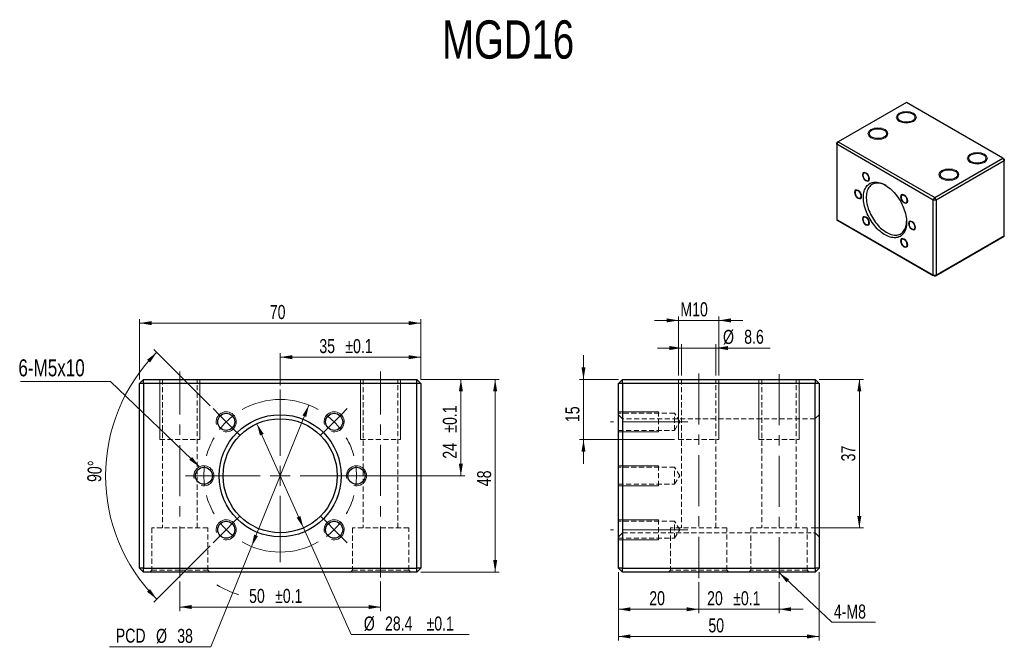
# Model space of a CAD drawing. Header units: millimetres. Extents: x 20 to 265, y 38 to 194.
import ezdxf

# ---------------------------------------------------------------- set-up
doc = ezdxf.new("R2010")
doc.units = ezdxf.units.MM
doc.linetypes.add('CENTERX2', pattern=[20.32, 12.7, -2.54, 2.54, -2.54])
doc.linetypes.add('HIDDEN', pattern=[1.905, 1.27, -0.635])
doc.styles.add('SLDTEXTSTYLE0', font='TXT', dxfattribs={"width": 0.75})
doc.dimstyles.new('SLDDIMSTYLE0', dxfattribs={"dimtxt": 3.5, "dimasz": 3, "dimexe": 0, "dimexo": 0.0625, "dimgap": 0.875, "dimtad": 0, "dimtih": 1, "dimtoh": 1, "dimdec": 1, "dimrnd": 1e-09, "dimzin": 12, "dimdsep": 46, "dimtxsty": 'SLDTEXTSTYLE0', "dimsah": 1, "dimcen": 0, "dimadec": 0, "dimazin": 3, "dimtfac": 1, "dimtdec": 1, "dimtmove": 0, "dimatfit": 3, "dimfxl": 0, "dimfrac": 2, "dimtolj": 1, "dimtzin": 12, "dimarcsym": 0})
doc.dimstyles.new('SLDDIMSTYLE1', dxfattribs={"dimtxt": 3.5, "dimasz": 3, "dimexe": 0, "dimexo": 0.0625, "dimgap": 0.875, "dimtad": 1, "dimdec": 1, "dimrnd": 1e-09, "dimzin": 12, "dimdsep": 46, "dimtxsty": 'SLDTEXTSTYLE0', "dimsah": 1, "dimcen": 0.09, "dimadec": 0, "dimazin": 3, "dimtol": 1, "dimtp": 0.1, "dimtm": 0.1, "dimtfac": 1, "dimtdec": 1, "dimtofl": 0, "dimtmove": 0, "dimatfit": 3, "dimfxl": 0, "dimfrac": 2, "dimtolj": 1, "dimarcsym": 0})
doc.dimstyles.new('SLDDIMSTYLE2', dxfattribs={"dimtxt": 3.5, "dimasz": 3, "dimexe": 0, "dimexo": 0.0625, "dimgap": 0.875, "dimtad": 0, "dimtih": 1, "dimtoh": 1, "dimdec": 1, "dimrnd": 1e-09, "dimzin": 12, "dimdsep": 46, "dimtxsty": 'SLDTEXTSTYLE0', "dimsah": 1, "dimcen": 0, "dimadec": 0, "dimazin": 3, "dimtol": 1, "dimtp": 0.1, "dimtm": 0.1, "dimtfac": 1, "dimtdec": 1, "dimtmove": 0, "dimatfit": 3, "dimfxl": 0, "dimfrac": 2, "dimtolj": 1, "dimarcsym": 0})
doc.dimstyles.new('SLDDIMSTYLE3', dxfattribs={"dimtxt": 3.5, "dimasz": 3, "dimexe": 0, "dimexo": 0.0625, "dimgap": 0.875, "dimtad": 1, "dimdec": 1, "dimrnd": 1e-09, "dimzin": 12, "dimdsep": 46, "dimtxsty": 'SLDTEXTSTYLE0', "dimsah": 1, "dimcen": 0.09, "dimadec": 0, "dimazin": 3, "dimtfac": 1, "dimtdec": 1, "dimtofl": 0, "dimtmove": 0, "dimatfit": 3, "dimfxl": 0, "dimfrac": 2, "dimtolj": 1, "dimtzin": 12, "dimarcsym": 0})
doc.dimstyles.new('SLDDIMSTYLE4', dxfattribs={"dimtxt": 3.5, "dimasz": 3, "dimexe": 0, "dimexo": 0.0625, "dimgap": 0.875, "dimtad": 1, "dimdec": 4, "dimzin": 12, "dimdsep": 46, "dimtxsty": 'SLDTEXTSTYLE0', "dimsah": 1, "dimcen": 0.09, "dimazin": 3, "dimtfac": 1, "dimtofl": 0, "dimtmove": 0, "dimatfit": 3, "dimfxl": 0, "dimfrac": 2, "dimtolj": 1, "dimtzin": 12, "dimarcsym": 0})
doc.dimstyles.new('SLDDIMSTYLE5', dxfattribs={"dimtxt": 3.5, "dimasz": 3, "dimexe": 0, "dimexo": 0.0625, "dimgap": 0.875, "dimtad": 1, "dimrnd": 1e-09, "dimzin": 12, "dimdsep": 46, "dimtxsty": 'SLDTEXTSTYLE0', "dimsah": 1, "dimcen": 0.09, "dimadec": 0, "dimazin": 3, "dimtfac": 1, "dimtofl": 0, "dimtmove": 0, "dimatfit": 3, "dimfxl": 0, "dimfrac": 2, "dimtolj": 1, "dimtzin": 12, "dimarcsym": 0})
doc.dimstyles.new('SLDDIMSTYLE6', dxfattribs={"dimtxt": 0.18, "dimasz": 3, "dimexe": 0, "dimexo": 0.0625, "dimgap": 0, "dimtad": 0, "dimtih": 1, "dimtoh": 1, "dimdec": 0, "dimrnd": 1e-09, "dimzin": 0, "dimdsep": 46, "dimtxsty": 'Standard', "dimsah": 1, "dimcen": 0.09, "dimadec": 0, "dimazin": 0, "dimtfac": 3, "dimtdec": 0, "dimtofl": 0, "dimtmove": 0, "dimatfit": 3, "dimfxl": 0, "dimfrac": 2, "dimtolj": 1, "dimtzin": 0, "dimarcsym": 0})
doc.dimstyles.new('SLDDIMSTYLE7', dxfattribs={"dimtxt": 3.5, "dimasz": 3, "dimexe": 0, "dimexo": 0.0625, "dimgap": 0.875, "dimtad": 1, "dimdec": 1, "dimrnd": 1e-09, "dimzin": 12, "dimdsep": 46, "dimtxsty": 'SLDTEXTSTYLE0', "dimsah": 1, "dimcen": 0.09, "dimadec": 0, "dimazin": 3, "dimtol": 1, "dimtp": 0.1, "dimtm": 0.1, "dimtfac": 1, "dimtdec": 1, "dimtmove": 0, "dimatfit": 0, "dimfxl": 0, "dimfrac": 2, "dimtolj": 1, "dimarcsym": 0})
doc.dimstyles.new('SLDDIMSTYLE8', dxfattribs={"dimtxt": 3.5, "dimasz": 3, "dimexe": 0, "dimexo": 0.0625, "dimgap": 0.875, "dimtad": 1, "dimdec": 1, "dimrnd": 1e-09, "dimzin": 12, "dimdsep": 46, "dimtxsty": 'SLDTEXTSTYLE0', "dimsah": 1, "dimcen": 0.09, "dimadec": 0, "dimazin": 3, "dimtfac": 1, "dimtdec": 1, "dimtmove": 0, "dimatfit": 0, "dimfxl": 0, "dimfrac": 2, "dimtolj": 1, "dimtzin": 12, "dimarcsym": 0})
doc.dimstyles.new('SLDDIMSTYLE9', dxfattribs={"dimtxt": 3.5, "dimasz": 3, "dimexe": 0, "dimexo": 0.0625, "dimgap": 0.875, "dimtad": 1, "dimrnd": 1e-09, "dimzin": 12, "dimdsep": 46, "dimtxsty": 'SLDTEXTSTYLE0', "dimsah": 1, "dimcen": 0.09, "dimadec": 0, "dimazin": 3, "dimtfac": 1, "dimtmove": 0, "dimatfit": 0, "dimfxl": 0, "dimfrac": 2, "dimtolj": 1, "dimtzin": 12, "dimarcsym": 0})

# ---------------------------------------------------------------- blocks, each defined once
blk = doc.blocks.new('_D')
at = {"color": 7, "linetype": 'Continuous', "lineweight": 18}
for p, q in [((91.57, 97.89), (77.28, 62.68)), ((77.28, 62.68), (67.13, 37.67)), ((67.13, 37.67), (41.9, 37.67))]:
    blk.add_line(p, q, dxfattribs=at)
blk.add_arc((84.42, 80.29), 31.4, 239.9174, 250.93, dxfattribs=at)
for points in [[(91.57, 97.89), (89.97, 95.3), (90.9, 94.93)], [(77.28, 62.68), (78.87, 65.27), (77.94, 65.65)]]:
    blk.add_solid(points, dxfattribs=at)
at = {"color": 7, "linetype": 'Continuous', "lineweight": 18, "char_height": 3.5, "attachment_point": 1, "style": 'SLDTEXTSTYLE0'}
for s, insert in [('PCD', (43.49, 42.24)), ('%%c', (53.51, 42.18)), ('38', (58.79, 42.18))]:
    blk.add_mtext(s, dxfattribs=dict(at, insert=insert))
blk = doc.blocks.new('_D_1')
at = {"color": 7, "linetype": 'Continuous', "lineweight": 18}
for p, q in [((84.42, 102.79), (84.42, 110.81)), ((119.42, 104.29), (119.42, 110.81)), ((119.42, 109.81), (84.42, 109.81))]:
    blk.add_line(p, q, dxfattribs=at)
for points in [[(84.42, 109.81), (87.42, 109.31), (87.42, 110.31)], [(119.42, 109.81), (116.42, 110.31), (116.42, 109.31)]]:
    blk.add_solid(points, dxfattribs=at)
at = {"color": 7, "linetype": 'Continuous', "lineweight": 18, "char_height": 3.5, "attachment_point": 1, "style": 'SLDTEXTSTYLE0'}
for s, insert in [('35', (94.18, 114.32)), ('±0.1', (100.64, 114.32))]:
    blk.add_mtext(s, dxfattribs=dict(at, insert=insert))
blk = doc.blocks.new('_D_2')
at = {"color": 7, "linetype": 'Continuous', "lineweight": 18}
for p, q in [((119.42, 104.29), (130.42, 104.29)), ((129.42, 104.29), (129.42, 80.29)), ((106.92, 80.29), (130.42, 80.29))]:
    blk.add_line(p, q, dxfattribs=at)
for points in [[(129.42, 104.29), (128.92, 101.29), (129.92, 101.29)], [(129.42, 80.29), (129.92, 83.29), (128.92, 83.29)]]:
    blk.add_solid(points, dxfattribs=at)
at = {"color": 7, "linetype": 'Continuous', "lineweight": 18, "char_height": 3.5, "attachment_point": 1, "rotation": 90, "style": 'SLDTEXTSTYLE0'}
for s, insert in [('±0.1', (124.91, 91.01)), ('24', (124.91, 84.54))]:
    blk.add_mtext(s, dxfattribs=dict(at, insert=insert))
blk = doc.blocks.new('_D_3')
at = {"color": 7, "linetype": 'Continuous', "lineweight": 18}
for p, q in [((78.63, 93.25), (90.21, 67.32)), ((90.21, 67.32), (102.08, 40.75)), ((102.08, 40.75), (131.48, 40.75))]:
    blk.add_line(p, q, dxfattribs=at)
for points in [[(78.63, 93.25), (79.4, 90.31), (80.31, 90.72)], [(90.21, 67.32), (89.45, 70.27), (88.53, 69.86)]]:
    blk.add_solid(points, dxfattribs=at)
at = {"color": 7, "linetype": 'Continuous', "lineweight": 18, "char_height": 3.5, "attachment_point": 1, "style": 'SLDTEXTSTYLE0'}
for s, insert in [('%%c', (105.25, 45.26)), ('28.4', (110.53, 45.26)), ('±0.1', (120.87, 45.26))]:
    blk.add_mtext(s, dxfattribs=dict(at, insert=insert))
blk = doc.blocks.new('_D_4')
at = {"color": 7, "linetype": 'Continuous', "lineweight": 18}
for p, q in [((119.42, 104.29), (138.96, 104.29)), ((137.96, 104.29), (137.96, 56.29)), ((119.42, 56.29), (138.96, 56.29))]:
    blk.add_line(p, q, dxfattribs=at)
for points in [[(137.96, 104.29), (137.46, 101.29), (138.46, 101.29)], [(137.96, 56.29), (138.46, 59.29), (137.46, 59.29)]]:
    blk.add_solid(points, dxfattribs=at)
at = {"color": 7, "linetype": 'Continuous', "lineweight": 18, "insert": (133.45, 77.7), "char_height": 3.5, "attachment_point": 1, "rotation": 90, "style": 'SLDTEXTSTYLE0'}
blk.add_mtext('48', dxfattribs=at)
blk = doc.blocks.new('_D_5')
at = {"color": 7, "linetype": 'Continuous', "lineweight": 18}
for p, q in [((67.01, 97.7), (52.98, 111.73)), ((67.01, 62.88), (52.98, 48.85))]:
    blk.add_line(p, q, dxfattribs=at)
blk.add_arc((84.42, 80.29), 43.47, 135, 225, dxfattribs=at)
for points in [[(53.69, 111.02), (51.27, 109.17), (52.01, 108.49)], [(53.69, 49.55), (52.01, 52.09), (51.27, 51.4)]]:
    blk.add_solid(points, dxfattribs=at)
at = {"color": 7, "linetype": 'Continuous', "lineweight": 18, "insert": (36.34, 78.82), "char_height": 3.5, "attachment_point": 1, "rotation": 87.5493, "style": 'SLDTEXTSTYLE0'}
blk.add_mtext('90°', dxfattribs=at)
blk = doc.blocks.new('_D_6')
at = {"color": 7, "linetype": 'Continuous', "lineweight": 18}
for p, q in [((49.42, 104.29), (49.42, 119.3)), ((49.42, 118.3), (119.42, 118.3)), ((119.42, 104.29), (119.42, 119.3))]:
    blk.add_line(p, q, dxfattribs=at)
for points in [[(49.42, 118.3), (52.42, 117.8), (52.42, 118.8)], [(119.42, 118.3), (116.42, 118.8), (116.42, 117.8)]]:
    blk.add_solid(points, dxfattribs=at)
at = {"color": 7, "linetype": 'Continuous', "lineweight": 18, "insert": (81.84, 122.81), "char_height": 3.5, "attachment_point": 1, "style": 'SLDTEXTSTYLE0'}
blk.add_mtext('70', dxfattribs=at)
blk = doc.blocks.new('_D_7')
at = {"color": 7, "linetype": 'Continuous', "lineweight": 18}
for p, q in [((109.42, 53.94), (109.42, 46.62)), ((59.42, 53.93), (59.42, 46.62)), ((59.42, 47.62), (109.42, 47.62))]:
    blk.add_line(p, q, dxfattribs=at)
for points in [[(59.42, 47.62), (62.42, 47.12), (62.42, 48.12)], [(109.42, 47.62), (106.42, 48.12), (106.42, 47.12)]]:
    blk.add_solid(points, dxfattribs=at)
at = {"color": 7, "linetype": 'Continuous', "lineweight": 18, "char_height": 3.5, "attachment_point": 1, "style": 'SLDTEXTSTYLE0'}
for s, insert in [('50', (76.68, 52.13)), ('±0.1', (83.16, 52.13))]:
    blk.add_mtext(s, dxfattribs=dict(at, insert=insert))
blk = doc.blocks.new('SW_NOTE_0')
at = {"color": 0, "linetype": 'Continuous', "lineweight": 0}
blk.add_line((-22.41, 0), (0, 0), dxfattribs=at)
at = {"color": 0, "linetype": 'Continuous', "lineweight": 0, "insert": (-22.9, 5.52), "char_height": 4.233, "attachment_point": 1, "style": 'SLDTEXTSTYLE0'}
blk.add_mtext('6-M5x10', dxfattribs=at)
blk = doc.blocks.new('SW_CENTERMARKSYMBOL_0')
at = {"color": 0, "linetype": 'Continuous', "lineweight": 18}
for p, q in [((19, 5), (19, 21.5)), ((3.8, 15.2), (2.29, 16.71)), ((5.56, 13.44), (3.8, 15.2)), ((32.44, 13.44), (34.2, 15.2)), ((34.2, 15.2), (35.71, 16.71)), ((5.56, 13.44), (7.33, 11.67)), ((32.44, 13.44), (30.67, 11.67)), ((7.33, 11.67), (8.84, 10.16)), ((30.67, 11.67), (29.16, 10.16)), ((19, 0), (19, 2.5)), ((0, 0), (-2.5, 0)), ((14, 0), (-2.5, 0)), ((0, 0), (2.5, 0)), ((2.5, 0), (4.63, 0)), ((19, 0), (16.5, 0)), ((19, 0), (19, -2.5)), ((19, 0), (21.5, 0)), ((24, 0), (40.5, 0)), ((35.5, 0), (33.38, 0)), ((38, 0), (35.5, 0)), ((38, 0), (40.5, 0)), ((40.5, 0), (42.63, 0)), ((-2.5, 0), (-4.62, 0)), ((19, -5), (19, -21.5)), ((5.56, -13.44), (7.33, -11.67)), ((7.33, -11.67), (8.84, -10.16)), ((30.67, -11.67), (29.16, -10.16)), ((32.44, -13.44), (30.67, -11.67)), ((5.56, -13.44), (3.8, -15.2)), ((32.44, -13.44), (34.2, -15.2)), ((3.8, -15.2), (2.29, -16.71)), ((34.2, -15.2), (35.71, -16.71))]:
    blk.add_line(p, q, dxfattribs=at)
for start, end in [(60.0778, 119.9222), (127.4611, 135), (45, 52.5389), (135, 142.5389), (37.4611, 45), (150.0778, 164.9222), (15.0778, 29.9222), (172.4611, 180), (0, 7.5389), (352.4611, 0), (180, 187.5389), (195.0778, 209.9222), (330.0778, 344.9222), (217.4611, 225), (315, 322.5389), (225, 232.5389), (307.4611, 315), (240.0778, 299.9222)]:
    blk.add_arc((19, 0), 19, start, end, dxfattribs=at)
blk = doc.blocks.new('_D_8')
at = {"color": 7, "linetype": 'Continuous', "lineweight": 18}
for p, q in [((168.65, 56.29), (168.65, 46.05)), ((188.65, 53.79), (188.65, 46.05)), ((168.65, 47.05), (188.65, 47.05))]:
    blk.add_line(p, q, dxfattribs=at)
for points in [[(168.65, 47.05), (171.65, 46.55), (171.65, 47.55)], [(188.65, 47.05), (185.65, 47.55), (185.65, 46.55)]]:
    blk.add_solid(points, dxfattribs=at)
at = {"color": 7, "linetype": 'Continuous', "lineweight": 18, "insert": (176.34, 51.56), "char_height": 3.5, "attachment_point": 1, "style": 'SLDTEXTSTYLE0'}
blk.add_mtext('20', dxfattribs=at)
blk = doc.blocks.new('_D_9')
at = {"color": 7, "linetype": 'Continuous', "lineweight": 18}
for p, q in [((188.65, 53.79), (188.65, 46.05)), ((208.65, 53.79), (208.65, 46.05)), ((188.65, 47.05), (182.65, 47.05)), ((188.65, 47.05), (208.65, 47.05)), ((208.65, 47.05), (214.65, 47.05))]:
    blk.add_line(p, q, dxfattribs=at)
for points in [[(188.65, 47.05), (185.65, 47.55), (185.65, 46.55)], [(208.65, 47.05), (211.65, 46.55), (211.65, 47.55)]]:
    blk.add_solid(points, dxfattribs=at)
at = {"color": 7, "linetype": 'Continuous', "lineweight": 18, "char_height": 3.5, "attachment_point": 1, "style": 'SLDTEXTSTYLE0'}
for s, insert in [('20', (190.74, 51.56)), ('±0.1', (197.23, 51.56))]:
    blk.add_mtext(s, dxfattribs=dict(at, insert=insert))
blk = doc.blocks.new('_D_10')
at = {"color": 7, "linetype": 'Continuous', "lineweight": 18}
for p, q in [((168.65, 56.29), (168.65, 39.29)), ((218.65, 56.29), (218.65, 39.29)), ((218.65, 40.29), (168.65, 40.29))]:
    blk.add_line(p, q, dxfattribs=at)
for points in [[(168.65, 40.29), (171.65, 39.79), (171.65, 40.79)], [(218.65, 40.29), (215.65, 40.79), (215.65, 39.79)]]:
    blk.add_solid(points, dxfattribs=at)
at = {"color": 7, "linetype": 'Continuous', "lineweight": 18, "insert": (191.06, 44.8), "char_height": 3.5, "attachment_point": 1, "style": 'SLDTEXTSTYLE0'}
blk.add_mtext('50', dxfattribs=at)
blk = doc.blocks.new('_D_11')
at = {"color": 7, "linetype": 'Continuous', "lineweight": 18}
for p, q in [((184.35, 105.29), (184.35, 113.09)), ((192.95, 105.29), (192.95, 113.09)), ((184.35, 112.09), (178.35, 112.09)), ((184.35, 112.09), (192.95, 112.09)), ((192.95, 112.09), (206.44, 112.09))]:
    blk.add_line(p, q, dxfattribs=at)
for points in [[(184.35, 112.09), (181.35, 112.59), (181.35, 111.59)], [(192.95, 112.09), (195.95, 111.59), (195.95, 112.59)]]:
    blk.add_solid(points, dxfattribs=at)
at = {"color": 7, "linetype": 'Continuous', "lineweight": 18, "char_height": 3.5, "attachment_point": 1, "style": 'SLDTEXTSTYLE0'}
for s, insert in [('%%c', (194.7, 116.6)), ('8.6', (199.98, 116.65))]:
    blk.add_mtext(s, dxfattribs=dict(at, insert=insert))
blk = doc.blocks.new('_D_12')
at = {"color": 7, "linetype": 'Continuous', "lineweight": 18}
for p, q in [((183.65, 118.97), (177.65, 118.97)), ((183.65, 105.29), (183.65, 119.97)), ((193.65, 118.97), (183.65, 118.97)), ((193.65, 105.29), (193.65, 119.97)), ((193.65, 118.97), (199.65, 118.97))]:
    blk.add_line(p, q, dxfattribs=at)
for points in [[(183.65, 118.97), (180.65, 119.47), (180.65, 118.47)], [(193.65, 118.97), (196.65, 118.47), (196.65, 119.47)]]:
    blk.add_solid(points, dxfattribs=at)
at = {"color": 7, "linetype": 'Continuous', "lineweight": 18, "insert": (184.09, 123.48), "char_height": 3.5, "attachment_point": 1, "style": 'SLDTEXTSTYLE0'}
blk.add_mtext('M10', dxfattribs=at)
blk = doc.blocks.new('_D_13')
at = {"color": 7, "linetype": 'Continuous', "lineweight": 18}
for p, q in [((159.96, 104.29), (159.96, 110.29)), ((168.65, 104.29), (158.96, 104.29)), ((159.96, 104.29), (159.96, 89.29)), ((182.65, 89.29), (158.96, 89.29)), ((159.96, 89.29), (159.96, 83.29))]:
    blk.add_line(p, q, dxfattribs=at)
for points in [[(159.96, 104.29), (160.46, 107.29), (159.46, 107.29)], [(159.96, 89.29), (159.46, 86.29), (160.46, 86.29)]]:
    blk.add_solid(points, dxfattribs=at)
at = {"color": 7, "linetype": 'Continuous', "lineweight": 18, "insert": (155.44, 93.66), "char_height": 3.5, "attachment_point": 1, "rotation": 90, "style": 'SLDTEXTSTYLE0'}
blk.add_mtext('15', dxfattribs=at)
blk = doc.blocks.new('_D_14')
at = {"color": 7, "linetype": 'Continuous', "lineweight": 18}
for p, q in [((218.65, 104.29), (229.65, 104.29)), ((228.65, 104.29), (228.65, 67.29)), ((216.65, 67.29), (229.65, 67.29))]:
    blk.add_line(p, q, dxfattribs=at)
for points in [[(228.65, 104.29), (228.15, 101.29), (229.15, 101.29)], [(228.65, 67.29), (229.15, 70.29), (228.15, 70.29)]]:
    blk.add_solid(points, dxfattribs=at)
at = {"color": 7, "linetype": 'Continuous', "lineweight": 18, "insert": (224.14, 83.87), "char_height": 3.5, "attachment_point": 1, "rotation": 90, "style": 'SLDTEXTSTYLE0'}
blk.add_mtext('37', dxfattribs=at)
blk = doc.blocks.new('SW_NOTE_1')
at = {"color": 0, "linetype": 'Continuous', "lineweight": 0}
blk.add_line((10.89, 0), (0, 0), dxfattribs=at)
at = {"color": 0, "linetype": 'Continuous', "lineweight": 0, "insert": (0.48, 4.43), "char_height": 3.5, "attachment_point": 1, "style": 'SLDTEXTSTYLE0'}
blk.add_mtext('4-M8', dxfattribs=at)

msp = doc.modelspace()

# ---------------------------------------------------------------- linework, layer by layer
at = {"color": 7, "linetype": 'Continuous', "lineweight": 25}
for p, q in [((240.35353, 173.2155), (223.38297, 163.4186)), ((264.39516, 159.33656), (240.35353, 173.2155)), ((223.02942, 162.80623), (223.38297, 163.4186)), ((223.38297, 163.4186), (223.02942, 163.21444)), ((223.02942, 162.80623), (223.02942, 163.21444)), ((247.07105, 148.92729), (223.02942, 162.80623)), ((223.02942, 162.80623), (223.02942, 144.02579)), ((223.38297, 163.4186), (247.4246, 149.53967)), ((247.4246, 149.53967), (264.39516, 159.33656)), ((264.74872, 158.72419), (247.77815, 148.92729)), ((264.39516, 159.33656), (264.74872, 158.72419)), ((264.39516, 159.33656), (264.74872, 159.13239)), ((264.74872, 159.13239), (264.74872, 158.72419)), ((264.74872, 139.94375), (264.74872, 158.72419)), ((247.07105, 148.92729), (247.4246, 149.53967)), ((247.77815, 148.92729), (247.07105, 148.92729)), ((247.07105, 130.14685), (247.07105, 148.92729)), ((247.77815, 148.92729), (247.4246, 149.53967)), ((247.77815, 148.92729), (247.77815, 130.14685)), ((223.02942, 144.02579), (247.07105, 130.14685)), ((223.38297, 143.82162), (223.02942, 144.02579)), ((247.4246, 129.94269), (223.38297, 143.82162)), ((247.77815, 130.14685), (264.74872, 139.94375)), ((264.74872, 139.94375), (264.39516, 139.73958)), ((264.39516, 139.73958), (247.4246, 129.94269)), ((247.77815, 130.14685), (247.07105, 130.14685)), ((247.4246, 129.94269), (247.07105, 130.14685)), ((247.4246, 129.94269), (247.77815, 130.14685)), ((50.42247, 104.28854), (49.42247, 103.28854)), ((50.42247, 103.28854), (49.42247, 103.28854)), ((49.42247, 57.28854), (49.42247, 103.28854)), ((50.42247, 103.28854), (50.42247, 104.28854)), ((50.42247, 104.28854), (118.42247, 104.28854)), ((50.42247, 103.28854), (50.42247, 57.28854)), ((118.42247, 103.28854), (50.42247, 103.28854)), ((118.42247, 103.28854), (118.42247, 104.28854)), ((119.42247, 103.28854), (118.42247, 104.28854)), ((119.42247, 103.28854), (118.42247, 103.28854)), ((118.42247, 57.28854), (118.42247, 103.28854)), ((119.42247, 103.28854), (119.42247, 57.28854)), ((168.64889, 103.28854), (169.64889, 104.28854)), ((168.64889, 57.28854), (168.64889, 103.28854)), ((169.64889, 103.28854), (168.64889, 103.28854)), ((169.64889, 104.28854), (217.64889, 104.28854)), ((169.64889, 103.28854), (169.64889, 104.28854)), ((169.64889, 103.28854), (169.64889, 57.28854)), ((217.64889, 103.28854), (169.64889, 103.28854)), ((217.64889, 104.28854), (217.64889, 103.28854)), ((217.64889, 104.28854), (218.64889, 103.28854)), ((217.64889, 57.28854), (217.64889, 103.28854)), ((218.64889, 103.28854), (217.64889, 103.28854)), ((218.64889, 103.28854), (218.64889, 57.28854)), ((50.42247, 57.28854), (49.42247, 57.28854)), ((50.42247, 56.28854), (49.42247, 57.28854)), ((50.42247, 56.28854), (50.42247, 57.28854)), ((50.42247, 57.28854), (118.42247, 57.28854)), ((118.42247, 56.28854), (118.42247, 57.28854)), ((119.42247, 57.28854), (118.42247, 57.28854)), ((118.42247, 56.28854), (119.42247, 57.28854)), ((169.64889, 56.28854), (168.64889, 57.28854)), ((169.64889, 57.28854), (168.64889, 57.28854)), ((169.64889, 56.28854), (169.64889, 57.28854)), ((169.64889, 57.28854), (217.64889, 57.28854)), ((218.64889, 57.28854), (217.64889, 57.28854)), ((218.64889, 57.28854), (217.64889, 56.28854)), ((217.64889, 57.28854), (217.64889, 56.28854)), ((118.42247, 56.28854), (50.42247, 56.28854)), ((217.64889, 56.28854), (169.64889, 56.28854))]:
    msp.add_line(p, q, dxfattribs=at)
at = {"color": 7, "linetype": 'CENTERX2', "lineweight": 18}
for p, q in [((59.42247, 54.92982), (59.42247, 106.28854)), ((109.42247, 54.94392), (109.42247, 106.28854)), ((188.64889, 105.76823), (188.64889, 54.78854)), ((208.64889, 105.60709), (208.64889, 54.78854)), ((182.64889, 93.72356), (166.64889, 93.72356)), ((182.64889, 93.72356), (185.92572, 93.72356)), ((182.64889, 66.85351), (166.64889, 66.85351)), ((182.64889, 66.85351), (185.92572, 66.85351))]:
    msp.add_line(p, q, dxfattribs=at)
at = {"color": 7, "linetype": 'Continuous', "lineweight": 18}
for p, q in [((54.42247, 104.28854), (54.42247, 89.28854)), ((54.42247, 104.28854), (54.42247, 89.28854)), ((64.42247, 104.28854), (64.42247, 89.28854)), ((64.42247, 104.28854), (64.42247, 89.28854)), ((104.42247, 104.28854), (104.42247, 89.28854)), ((104.42247, 104.28854), (104.42247, 89.28854)), ((114.42247, 104.28854), (114.42247, 89.28854)), ((114.42247, 104.28854), (114.42247, 89.28854)), ((183.64889, 104.28854), (183.64889, 89.28854)), ((183.64889, 104.28854), (183.64889, 89.28854)), ((193.64889, 104.28854), (193.64889, 89.28854)), ((193.64889, 104.28854), (193.64889, 89.28854)), ((203.64889, 104.28854), (203.64889, 89.28854)), ((203.64889, 104.28854), (203.64889, 89.28854)), ((213.64889, 104.28854), (213.64889, 89.28854)), ((213.64889, 104.28854), (213.64889, 89.28854)), ((168.64889, 96.22356), (178.64889, 96.22356)), ((168.64889, 96.22356), (178.64889, 96.22356)), ((168.64889, 91.22356), (178.64889, 91.22356)), ((168.64889, 91.22356), (178.64889, 91.22356)), ((168.64889, 82.78854), (178.64889, 82.78854)), ((168.64889, 82.78854), (178.64889, 82.78854)), ((168.64889, 77.78854), (178.64889, 77.78854)), ((168.64889, 77.78854), (178.64889, 77.78854)), ((168.64889, 69.35351), (178.64889, 69.35351)), ((168.64889, 69.35351), (178.64889, 69.35351)), ((168.64889, 64.35351), (178.64889, 64.35351)), ((168.64889, 64.35351), (178.64889, 64.35351))]:
    msp.add_line(p, q, dxfattribs=at)
at = {"color": 7, "linetype": 'HIDDEN', "lineweight": 18}
for p, q in [((55.12247, 104.28854), (55.12247, 67.28854)), ((63.72247, 67.28854), (63.72247, 104.28854)), ((105.12247, 104.28854), (105.12247, 67.28854)), ((113.72247, 67.28854), (113.72247, 104.28854)), ((184.34889, 104.28854), (184.34889, 67.28854)), ((192.94889, 67.28854), (192.94889, 104.28854)), ((204.34889, 104.28854), (204.34889, 67.28854)), ((212.94889, 67.28854), (212.94889, 104.28854)), ((182.64889, 95.84856), (168.64889, 95.84856)), ((178.64889, 91.22356), (178.64889, 96.22356)), ((178.64889, 91.22356), (178.64889, 96.22356)), ((182.64889, 93.72356), (182.64889, 95.84856)), ((183.92572, 93.72356), (182.64889, 95.84856)), ((169.64889, 94.48854), (168.64889, 95.48854)), ((217.64889, 94.48854), (169.64889, 94.48854)), ((182.64889, 91.59856), (182.64889, 93.72356)), ((182.64889, 91.59856), (183.92572, 93.72356)), ((218.64889, 95.48854), (217.64889, 94.48854)), ((168.64889, 91.59856), (182.64889, 91.59856)), ((54.42247, 89.28854), (64.42247, 89.28854)), ((54.42247, 89.28854), (64.42247, 89.28854)), ((104.42247, 89.28854), (114.42247, 89.28854)), ((104.42247, 89.28854), (114.42247, 89.28854)), ((183.64889, 89.28854), (193.64889, 89.28854)), ((183.64889, 89.28854), (193.64889, 89.28854)), ((203.64889, 89.28854), (213.64889, 89.28854)), ((203.64889, 89.28854), (213.64889, 89.28854)), ((182.64889, 82.41354), (168.64889, 82.41354)), ((178.64889, 77.78854), (178.64889, 82.78854)), ((178.64889, 77.78854), (178.64889, 82.78854)), ((182.64889, 80.28854), (182.64889, 82.41354)), ((183.92572, 80.28854), (182.64889, 82.41354)), ((182.64889, 78.16354), (182.64889, 80.28854)), ((182.64889, 78.16354), (183.92572, 80.28854)), ((168.64889, 78.16354), (182.64889, 78.16354)), ((182.64889, 68.97851), (168.64889, 68.97851)), ((178.64889, 64.35351), (178.64889, 69.35351)), ((178.64889, 64.35351), (178.64889, 69.35351)), ((182.64889, 66.85351), (182.64889, 68.97851)), ((183.92572, 66.85351), (182.64889, 68.97851)), ((66.42247, 67.28854), (52.42247, 67.28854)), ((52.42247, 67.28854), (52.42247, 56.78854)), ((66.42247, 56.78854), (66.42247, 67.28854)), ((116.42247, 67.28854), (102.42247, 67.28854)), ((102.42247, 67.28854), (102.42247, 56.78854)), ((116.42247, 56.78854), (116.42247, 67.28854)), ((195.64889, 67.28854), (181.64889, 67.28854)), ((181.64889, 67.28854), (181.64889, 56.78854)), ((182.64889, 64.72851), (182.64889, 66.85351)), ((182.64889, 64.72851), (183.92572, 66.85351)), ((195.64889, 56.78854), (195.64889, 67.28854)), ((215.64889, 67.28854), (201.64889, 67.28854)), ((201.64889, 67.28854), (201.64889, 56.78854)), ((215.64889, 56.78854), (215.64889, 67.28854)), ((168.64889, 65.08854), (169.64889, 66.08854)), ((168.64889, 64.72851), (182.64889, 64.72851)), ((169.64889, 66.08854), (217.64889, 66.08854)), ((217.64889, 66.08854), (218.64889, 65.08854)), ((52.42247, 56.78854), (51.92247, 56.28854)), ((59.42247, 56.78854), (52.42247, 56.78854)), ((66.42247, 56.78854), (59.42247, 56.78854)), ((66.92247, 56.28854), (66.42247, 56.78854)), ((102.42247, 56.78854), (101.92247, 56.28854)), ((109.42247, 56.78854), (102.42247, 56.78854)), ((116.42247, 56.78854), (109.42247, 56.78854)), ((116.92247, 56.28854), (116.42247, 56.78854)), ((181.64889, 56.78854), (181.14889, 56.28854)), ((195.64889, 56.78854), (181.64889, 56.78854)), ((196.14889, 56.28854), (195.64889, 56.78854)), ((201.64889, 56.78854), (201.14889, 56.28854)), ((215.64889, 56.78854), (201.64889, 56.78854)), ((216.14889, 56.28854), (215.64889, 56.78854))]:
    msp.add_line(p, q, dxfattribs=at)
at = {"color": 7, "linetype": 'Continuous', "lineweight": 18, "flags": 128}
for points in [[(238.58576, 168.52115), (238.04383, 168.98937), (237.85353, 169.54166), (238.04383, 170.09396), (238.58576, 170.56217), (239.39682, 170.87503), (240.35353, 170.98488), (241.31024, 170.87503), (242.1213, 170.56217), (242.66323, 170.09396), (242.85353, 169.54166), (242.66323, 168.98937), (242.1213, 168.52115), (241.31024, 168.2083), (240.35353, 168.09845), (239.39682, 168.2083), (238.58576, 168.52115)], [(231.5147, 164.43911), (230.97277, 164.90733), (230.78246, 165.45962), (230.97277, 166.01192), (231.5147, 166.48013), (232.32576, 166.79298), (233.28246, 166.90284), (234.23917, 166.79298), (235.05023, 166.48013), (235.59216, 166.01192), (235.78246, 165.45962), (235.59216, 164.90733), (235.05023, 164.43911), (234.23917, 164.12626), (233.28246, 164.0164), (232.32576, 164.12626), (231.5147, 164.43911)], [(256.26343, 158.31605), (255.7215, 158.78427), (255.5312, 159.33656), (255.7215, 159.88886), (256.26343, 160.35707), (257.07449, 160.66992), (258.0312, 160.77978), (258.98791, 160.66992), (259.79897, 160.35707), (260.3409, 159.88886), (260.5312, 159.33656), (260.3409, 158.78427), (259.79897, 158.31605), (258.98791, 158.0032), (258.0312, 157.89334), (257.07449, 158.0032), (256.26343, 158.31605)], [(230.30023, 155.72446), (230.63848, 155.4515), (230.92523, 155.06471), (231.11683, 154.62297), (231.18411, 154.19353), (231.11683, 153.84177), (230.92523, 153.62125), (230.63848, 153.56554), (230.30023, 153.68311), (229.96198, 153.95607), (229.67523, 154.34286), (229.48363, 154.7846), (229.41635, 155.21404), (229.48363, 155.56579), (229.67523, 155.78632), (229.96198, 155.84203), (230.30023, 155.72446)], [(249.19237, 154.23401), (248.65043, 154.70223), (248.46013, 155.25452), (248.65043, 155.80682), (249.19237, 156.27503), (250.00342, 156.58788), (250.96013, 156.69774), (251.91684, 156.58788), (252.7279, 156.27503), (253.26983, 155.80682), (253.46013, 155.25452), (253.26983, 154.70223), (252.7279, 154.23401), (251.91684, 153.92116), (250.96013, 153.8113), (250.00342, 153.92116), (249.19237, 154.23401)], [(228.33272, 151.37516), (228.67096, 151.1022), (228.95772, 150.7154), (229.14932, 150.27366), (229.2166, 149.84423), (229.14932, 149.49247), (228.95772, 149.27195), (228.67096, 149.21623), (228.33272, 149.33381), (227.99447, 149.60677), (227.70772, 149.99356), (227.51611, 150.4353), (227.44883, 150.86474), (227.51611, 151.21649), (227.70772, 151.43701), (227.99447, 151.49273), (228.33272, 151.37516)], [(239.80023, 148.19887), (239.46198, 148.47184), (239.17523, 148.85863), (238.98363, 149.30037), (238.91635, 149.72981), (238.98363, 150.08156), (239.17523, 150.30208), (239.46198, 150.3578), (239.80023, 150.24023), (240.13848, 149.96727), (240.42523, 149.58047), (240.61683, 149.13873), (240.68411, 148.7093), (240.61683, 148.35754), (240.42523, 148.13702), (240.13848, 148.0813), (239.80023, 148.19887)], [(230.30023, 144.75421), (230.63848, 144.48125), (230.92523, 144.09446), (231.11683, 143.65272), (231.18411, 143.22328), (231.11683, 142.87152), (230.92523, 142.651), (230.63848, 142.59529), (230.30023, 142.71286), (229.96198, 142.98582), (229.67523, 143.37261), (229.48363, 143.81435), (229.41635, 144.24379), (229.48363, 144.59554), (229.67523, 144.81607), (229.96198, 144.87178), (230.30023, 144.75421)], [(241.76775, 141.57793), (241.4295, 141.85089), (241.14275, 142.23768), (240.95114, 142.67942), (240.88386, 143.10886), (240.95114, 143.46061), (241.14275, 143.68114), (241.4295, 143.73685), (241.76775, 143.61928), (242.10599, 143.34632), (242.39275, 142.95953), (242.58435, 142.51779), (242.65163, 142.08835), (242.58435, 141.73659), (242.39275, 141.51607), (242.10599, 141.46036), (241.76775, 141.57793)], [(239.80023, 137.22863), (239.46198, 137.50159), (239.17523, 137.88838), (238.98363, 138.33012), (238.91635, 138.75956), (238.98363, 139.11131), (239.17523, 139.33183), (239.46198, 139.38755), (239.80023, 139.26998), (240.13848, 138.99702), (240.42523, 138.61022), (240.61683, 138.16848), (240.68411, 137.73905), (240.61683, 137.38729), (240.42523, 137.16677), (240.13848, 137.11105), (239.80023, 137.22863)]]:
    msp.add_lwpolyline(points, dxfattribs=at)
at = {"color": 7, "linetype": 'Continuous', "lineweight": 25, "flags": 128}
for points in [[(241.87381, 170.4193), (242.05236, 170.30239), (242.20413, 170.17347), (242.3267, 170.03459), (242.41816, 169.88794), (242.47706, 169.73583), (242.50247, 169.58065), (242.49399, 169.42486), (242.45175, 169.27091), (242.37643, 169.12123), (242.2692, 168.97819), (242.13175, 168.84402), (241.96627, 168.72087), (241.77535, 168.61065), (241.56201, 168.51512), (241.32961, 168.43578), (241.08182, 168.37387), (240.82254, 168.33039), (240.55586, 168.306), (240.286, 168.30111), (240.0172, 168.31578), (239.7537, 168.34978), (239.49966, 168.40258), (239.25909, 168.47334), (239.03578, 168.56095), (238.83325, 168.66403), (238.6547, 168.78094), (238.50294, 168.90986), (238.38036, 169.04874), (238.2889, 169.19539), (238.23, 169.3475), (238.20459, 169.50268), (238.21307, 169.65847), (238.25531, 169.81242), (238.33064, 169.9621), (238.43787, 170.10514), (238.57531, 170.2393), (238.74079, 170.36246), (238.93171, 170.47268), (239.14505, 170.56821), (239.37745, 170.64755), (239.62525, 170.70946), (239.88452, 170.75294), (240.1512, 170.77732), (240.42106, 170.78222), (240.68987, 170.76755), (240.95336, 170.73355), (241.2074, 170.68075), (241.44797, 170.60999), (241.67128, 170.52238), (241.87381, 170.4193)], [(234.80274, 166.33726), (234.9813, 166.22034), (235.13306, 166.09143), (235.25564, 165.95255), (235.3471, 165.8059), (235.40599, 165.65379), (235.4314, 165.49861), (235.42292, 165.34282), (235.38068, 165.18887), (235.30536, 165.03919), (235.19813, 164.89615), (235.06069, 164.76198), (234.8952, 164.63882), (234.70428, 164.52861), (234.49094, 164.43308), (234.25854, 164.35373), (234.01075, 164.29183), (233.75147, 164.24835), (233.4848, 164.22396), (233.21493, 164.21907), (232.94613, 164.23374), (232.68263, 164.26774), (232.4286, 164.32054), (232.18802, 164.3913), (231.96471, 164.47891), (231.76218, 164.58199), (231.58363, 164.6989), (231.43187, 164.82782), (231.30929, 164.9667), (231.21783, 165.11335), (231.15893, 165.26546), (231.13352, 165.42064), (231.14201, 165.57643), (231.18424, 165.73038), (231.25957, 165.88005), (231.3668, 166.0231), (231.50424, 166.15726), (231.66973, 166.28042), (231.86064, 166.39064), (232.07398, 166.48617), (232.30638, 166.56551), (232.55418, 166.62742), (232.81346, 166.6709), (233.08013, 166.69528), (233.35, 166.70018), (233.6188, 166.68551), (233.88229, 166.65151), (234.13633, 166.59871), (234.3769, 166.52795), (234.60021, 166.44034), (234.80274, 166.33726)], [(259.55148, 160.2142), (259.73003, 160.09728), (259.8818, 159.96837), (260.00437, 159.82949), (260.09583, 159.68284), (260.15473, 159.53072), (260.18014, 159.37555), (260.17166, 159.21976), (260.12942, 159.06581), (260.05409, 158.91613), (259.94687, 158.77308), (259.80942, 158.63892), (259.64394, 158.51576), (259.45302, 158.40555), (259.23968, 158.31002), (259.00728, 158.23067), (258.75949, 158.16877), (258.50021, 158.12529), (258.23353, 158.1009), (257.96367, 158.09601), (257.69487, 158.11068), (257.43137, 158.14468), (257.17733, 158.19747), (256.93676, 158.26824), (256.71345, 158.35585), (256.51092, 158.45892), (256.33237, 158.57584), (256.18061, 158.70476), (256.05803, 158.84364), (255.96657, 158.99029), (255.90767, 159.1424), (255.88226, 159.29758), (255.89074, 159.45337), (255.93298, 159.60732), (256.00831, 159.75699), (256.11554, 159.90004), (256.25298, 160.0342), (256.41846, 160.15736), (256.60938, 160.26758), (256.82272, 160.36311), (257.05512, 160.44245), (257.30291, 160.50435), (257.56219, 160.54784), (257.82887, 160.57222), (258.09873, 160.57712), (258.36754, 160.56245), (258.63103, 160.52845), (258.88507, 160.47565), (259.12564, 160.40489), (259.34895, 160.31728), (259.55148, 160.2142)], [(231.05153, 154.27007), (231.03946, 154.43195), (231.00362, 154.60257), (230.94518, 154.77644), (230.86601, 154.94798), (230.76866, 155.11166), (230.65625, 155.26224), (230.5324, 155.39487), (230.40108, 155.50529), (230.26652, 155.58994), (230.13305, 155.64612), (230.00495, 155.672), (229.88634, 155.66677), (229.78103, 155.63059), (229.69242, 155.56462), (229.62333, 155.47098), (229.576, 155.35268), (229.55195, 155.21352), (229.55195, 155.05799), (229.576, 154.89106), (229.62333, 154.71812), (229.69242, 154.54472), (229.78103, 154.37643), (229.88634, 154.21866), (230.00495, 154.07649), (230.13305, 153.95447), (230.26652, 153.85654), (230.40108, 153.78584), (230.5324, 153.74465), (230.65625, 153.73428), (230.76866, 153.75507), (230.86601, 153.80635), (230.94518, 153.88648), (231.00362, 153.99288), (231.03946, 154.12213), (231.05153, 154.27007)], [(252.48041, 156.13216), (252.65897, 156.01524), (252.81073, 155.88633), (252.93331, 155.74745), (253.02476, 155.6008), (253.08366, 155.44868), (253.10907, 155.29351), (253.10059, 155.13772), (253.05835, 154.98377), (252.98303, 154.83409), (252.8758, 154.69104), (252.73836, 154.55688), (252.57287, 154.43372), (252.38195, 154.32351), (252.16861, 154.22798), (251.93621, 154.14863), (251.68842, 154.08673), (251.42914, 154.04325), (251.16247, 154.01886), (250.8926, 154.01397), (250.6238, 154.02863), (250.3603, 154.06264), (250.10627, 154.11543), (249.86569, 154.1862), (249.64238, 154.27381), (249.43985, 154.37688), (249.2613, 154.4938), (249.10954, 154.62272), (248.98696, 154.7616), (248.8955, 154.90825), (248.8366, 155.06036), (248.81119, 155.21554), (248.81968, 155.37133), (248.86191, 155.52528), (248.93724, 155.67495), (249.04447, 155.818), (249.18191, 155.95216), (249.34739, 156.07532), (249.53831, 156.18554), (249.75165, 156.28107), (249.98405, 156.36041), (250.23185, 156.42231), (250.49113, 156.4658), (250.7578, 156.49018), (251.02767, 156.49508), (251.29647, 156.48041), (251.55996, 156.44641), (251.814, 156.39361), (252.05457, 156.32285), (252.27788, 156.23524), (252.48041, 156.13216)], [(240.42424, 143.37419), (240.41224, 142.96662), (240.37629, 142.57473), (240.31656, 142.20027), (240.2333, 141.8449), (240.12689, 141.51022), (239.99781, 141.19772), (239.84664, 140.9088), (239.67404, 140.64474), (239.48079, 140.40673), (239.26775, 140.19583), (239.03588, 140.01298), (238.7862, 139.859), (238.51984, 139.73457), (238.23799, 139.64026), (237.94189, 139.57648), (237.63288, 139.54351), (237.31234, 139.54151), (236.98169, 139.57049), (236.64242, 139.6303), (236.29603, 139.7207), (235.94409, 139.84126), (235.58815, 139.99147), (235.2298, 140.17063), (234.87066, 140.37796), (234.51232, 140.61253), (234.15637, 140.87329), (233.80443, 141.15907), (233.45804, 141.4686), (233.11877, 141.8005), (232.78812, 142.15329), (232.46758, 142.52538), (232.15857, 142.91512), (231.86248, 143.32076), (231.58062, 143.7405), (231.31426, 144.17246), (231.06458, 144.61471), (230.83271, 145.06528), (230.61967, 145.52215), (230.42642, 145.98328), (230.25382, 146.44661), (230.10265, 146.91008), (229.97357, 147.37161), (229.86716, 147.82914), (229.78391, 148.28064), (229.72417, 148.72407), (229.68822, 149.15747), (229.67622, 149.57889), (229.68822, 149.98646), (229.72417, 150.37835), (229.78391, 150.75282), (229.86716, 151.10818), (229.97357, 151.44287), (230.10265, 151.75536), (230.25382, 152.04429), (230.42642, 152.30834), (230.61967, 152.54635), (230.83271, 152.75725), (231.06458, 152.9401), (231.31426, 153.09409), (231.58062, 153.21851), (231.86248, 153.31283), (232.15857, 153.37661), (232.46758, 153.40957), (232.78812, 153.41157), (233.11877, 153.3826), (233.45804, 153.32278), (233.80443, 153.23239), (234.15637, 153.11182), (234.51232, 152.96162), (234.87066, 152.78245), (235.2298, 152.57512), (235.58815, 152.34055), (235.94409, 152.0798), (236.29603, 151.79401), (236.64242, 151.48448), (236.98169, 151.15258), (237.31234, 150.7998), (237.63288, 150.42771), (237.94189, 150.03797), (238.23799, 149.63232), (238.51984, 149.21258), (238.7862, 148.78062), (239.03588, 148.33837), (239.26775, 147.88781), (239.48079, 147.43094), (239.67404, 146.96981), (239.84664, 146.50647), (239.99781, 146.04301), (240.12689, 145.58148), (240.2333, 145.12394), (240.31656, 144.67245), (240.37629, 144.22901), (240.41224, 143.79562), (240.42424, 143.37419)], [(235.23086, 152.57447), (234.97102, 152.70634), (234.62697, 152.85671), (234.28663, 152.97765), (233.95161, 153.06859), (233.62351, 153.12908), (233.30389, 153.15884), (232.99428, 153.15773), (232.69615, 153.12576), (232.41093, 153.06307), (232.13996, 152.96996), (231.88456, 152.84689), (231.64592, 152.69443), (231.42519, 152.51331), (231.22342, 152.3044), (231.04157, 152.06868), (230.88051, 151.80729), (230.741, 151.52147), (230.62372, 151.21258), (230.52921, 150.88209), (230.45794, 150.53159), (230.41023, 150.16273), (230.38632, 149.77727), (230.38632, 149.37706), (230.41023, 148.964), (230.45794, 148.54006), (230.52921, 148.10726), (230.62372, 147.66766), (230.741, 147.22335), (230.88051, 146.77646), (231.04157, 146.32911), (231.22342, 145.88344), (231.42519, 145.44157), (231.64592, 145.0056), (231.88456, 144.57762), (232.13996, 144.15965), (232.41093, 143.7537), (232.69615, 143.3617), (232.99428, 142.98551), (233.30389, 142.62694), (233.62351, 142.28768), (233.95161, 141.96935), (234.28663, 141.67348), (234.62697, 141.40147), (234.97102, 141.15461), (235.31713, 140.93409), (235.66365, 140.74096), (236.00893, 140.57613), (236.35133, 140.44039), (236.68922, 140.33439), (237.02098, 140.25863), (237.34503, 140.21348), (237.65983, 140.19914), (237.96388, 140.21569), (238.25573, 140.26305), (238.53399, 140.341), (238.79733, 140.44915), (239.0445, 140.587), (239.27432, 140.75389), (239.4857, 140.94902), (239.67762, 141.17147), (239.84918, 141.42017), (239.99955, 141.69394), (240.12802, 141.99147), (240.23398, 142.31135), (240.31692, 142.65205), (240.37645, 143.01195), (240.41228, 143.38933), (240.42124, 143.5835)], [(229.08402, 149.92076), (229.07194, 150.08265), (229.03611, 150.25326), (228.97767, 150.42714), (228.8985, 150.59867), (228.80114, 150.76236), (228.68873, 150.91294), (228.56488, 151.04557), (228.43357, 151.15599), (228.29901, 151.24064), (228.16554, 151.29682), (228.03744, 151.3227), (227.91883, 151.31747), (227.81352, 151.28129), (227.7249, 151.21531), (227.65582, 151.12167), (227.60849, 151.00338), (227.58444, 150.86422), (227.58444, 150.70868), (227.60849, 150.54176), (227.65582, 150.36882), (227.7249, 150.19542), (227.81352, 150.02713), (227.91883, 149.86936), (228.03744, 149.72718), (228.16554, 149.60517), (228.29901, 149.50724), (228.43357, 149.43654), (228.56488, 149.39534), (228.68873, 149.38497), (228.80114, 149.40577), (228.8985, 149.45705), (228.97767, 149.53718), (229.03611, 149.64358), (229.07194, 149.77282), (229.08402, 149.92076)], [(240.55153, 148.78583), (240.53946, 148.94772), (240.50362, 149.11833), (240.44518, 149.29221), (240.36601, 149.46374), (240.26866, 149.62743), (240.15625, 149.77801), (240.0324, 149.91064), (239.90108, 150.02105), (239.76652, 150.10571), (239.63305, 150.16188), (239.50495, 150.18777), (239.38634, 150.18254), (239.28103, 150.14635), (239.19242, 150.08038), (239.12333, 149.98674), (239.076, 149.86844), (239.05195, 149.72929), (239.05195, 149.57375), (239.076, 149.40683), (239.12333, 149.23389), (239.19242, 149.06049), (239.28103, 148.8922), (239.38634, 148.73443), (239.50495, 148.59225), (239.63305, 148.47024), (239.76652, 148.37231), (239.90108, 148.30161), (240.0324, 148.26041), (240.15625, 148.25004), (240.26866, 148.27084), (240.36601, 148.32212), (240.44518, 148.40225), (240.50362, 148.50865), (240.53946, 148.63789), (240.55153, 148.78583)], [(231.05153, 143.29982), (231.03946, 143.4617), (231.00362, 143.63232), (230.94518, 143.80619), (230.86601, 143.97773), (230.76866, 144.14141), (230.65625, 144.29199), (230.5324, 144.42462), (230.40108, 144.53504), (230.26652, 144.61969), (230.13305, 144.67587), (230.00495, 144.70176), (229.88634, 144.69652), (229.78103, 144.66034), (229.69242, 144.59437), (229.62333, 144.50073), (229.576, 144.38243), (229.55195, 144.24327), (229.55195, 144.08774), (229.576, 143.92081), (229.62333, 143.74787), (229.69242, 143.57447), (229.78103, 143.40618), (229.88634, 143.24841), (230.00495, 143.10624), (230.13305, 142.98422), (230.26652, 142.88629), (230.40108, 142.81559), (230.5324, 142.7744), (230.65625, 142.76403), (230.76866, 142.78482), (230.86601, 142.8361), (230.94518, 142.91623), (231.00362, 143.02263), (231.03946, 143.15188), (231.05153, 143.29982)], [(242.51905, 142.16489), (242.50697, 142.32677), (242.47114, 142.49739), (242.4127, 142.67126), (242.33353, 142.8428), (242.23617, 143.00648), (242.12376, 143.15706), (241.99991, 143.28969), (241.86859, 143.40011), (241.73404, 143.48476), (241.60057, 143.54094), (241.47247, 143.56682), (241.35386, 143.56159), (241.24855, 143.52541), (241.15993, 143.45944), (241.09085, 143.3658), (241.04352, 143.2475), (241.01947, 143.10834), (241.01947, 142.95281), (241.04352, 142.78588), (241.09085, 142.61294), (241.15993, 142.43954), (241.24855, 142.27125), (241.35386, 142.11348), (241.47247, 141.97131), (241.60057, 141.84929), (241.73404, 141.75136), (241.86859, 141.68066), (241.99991, 141.63947), (242.12376, 141.6291), (242.23617, 141.64989), (242.33353, 141.70117), (242.4127, 141.7813), (242.47114, 141.8877), (242.50697, 142.01695), (242.51905, 142.16489)], [(240.55153, 137.81558), (240.53946, 137.97747), (240.50362, 138.14808), (240.44518, 138.32196), (240.36601, 138.49349), (240.26866, 138.65718), (240.15625, 138.80776), (240.0324, 138.94039), (239.90108, 139.05081), (239.76652, 139.13546), (239.63305, 139.19164), (239.50495, 139.21752), (239.38634, 139.21229), (239.28103, 139.17611), (239.19242, 139.11013), (239.12333, 139.01649), (239.076, 138.8982), (239.05195, 138.75904), (239.05195, 138.6035), (239.076, 138.43658), (239.12333, 138.26364), (239.19242, 138.09024), (239.28103, 137.92195), (239.38634, 137.76418), (239.50495, 137.622), (239.63305, 137.49999), (239.76652, 137.40206), (239.90108, 137.33136), (240.0324, 137.29016), (240.15625, 137.27979), (240.26866, 137.30059), (240.36601, 137.35187), (240.44518, 137.432), (240.50362, 137.5384), (240.53946, 137.66764), (240.55153, 137.81558)]]:
    msp.add_lwpolyline(points, dxfattribs=at)
at = {"color": 7, "linetype": 'Continuous', "lineweight": 25}
for centre, radius in [((70.98744, 93.72356), 2.125), ((97.8575, 93.72356), 2.125), ((84.42247, 80.28854), 15.2), ((84.42247, 80.28854), 14.2), ((65.42247, 80.28854), 2.125), ((103.42247, 80.28854), 2.125), ((70.98744, 66.85351), 2.125), ((97.8575, 66.85351), 2.125)]:
    msp.add_circle(centre, radius, dxfattribs=at)
at = {"color": 7, "linetype": 'Continuous', "lineweight": 18}
for centre in [(70.98744, 93.72356), (97.8575, 93.72356), (65.42247, 80.28854), (103.42247, 80.28854), (70.98744, 66.85351), (97.8575, 66.85351)]:
    msp.add_arc(centre, 2.5, 255, 195, dxfattribs=at)

# ---------------------------------------------------------------- block references
at = {"color": 7, "linetype": 'Continuous', "lineweight": 0}
for name, p in [('SW_NOTE_0', (42.13295, 103.76032)), ('SW_NOTE_1', (221.82143, 43.80764))]:
    msp.add_blockref(name, p, dxfattribs=at)
at = {"color": 7, "linetype": 'Continuous', "lineweight": 18}
msp.add_blockref('SW_CENTERMARKSYMBOL_0', (65.42247, 80.28854), dxfattribs=at)

# ---------------------------------------------------------------- texts
at = {"color": 7, "linetype": 'Continuous', "lineweight": 0, "insert": (124.7278, 193.66155), "char_height": 9.525, "attachment_point": 1, "style": 'SLDTEXTSTYLE0'}
msp.add_mtext('MGD16', dxfattribs=at)

# ---------------------------------------------------------------- dimensions: what is measured, and where the dimension line sits
at = {"color": 7, "linetype": 'Continuous', "lineweight": 18}
for base, p1, p2, angle, dimstyle, picture, middle in [((119.42247, 118.3022), (49.42247, 103.28854), (119.42247, 103.28854), 0, 'SLDDIMSTYLE5', '_D_6', (84.42247, 118.3022)), ((159.95549, 89.28854), (169.64889, 104.28854), (183.64889, 89.28854), 90, 'SLDDIMSTYLE9', '_D_13', (159.95549, 96.25111)), ((129.42247, 80.28854), (118.42247, 104.28854), (105.92247, 80.28854), 90, 'SLDDIMSTYLE1', '_D_2', (129.42247, 92.28854)), ((137.95916, 56.28854), (118.42247, 104.28854), (118.42247, 56.28854), 90, 'SLDDIMSTYLE3', '_D_4', (137.95916, 80.28854)), ((228.64889, 67.28854), (217.64889, 104.28854), (215.64889, 67.28854), 90, 'SLDDIMSTYLE5', '_D_14', (228.64889, 86.45828))]:
    dim = msp.add_linear_dim(base=base, p1=p1, p2=p2, angle=angle, dimstyle=dimstyle, dxfattribs=at)
    dim.commit()
    dim.dimension.update_dxf_attribs({"geometry": picture, "text_midpoint": middle, "dimtype": 160})
for base, p1, p2, dimstyle, picture, middle in [((183.64889, 118.96606), (193.64889, 104.28854), (183.64889, 104.28854), 'SLDDIMSTYLE9', '_D_12', (188.81738, 118.96606)), ((84.42247, 109.8082), (119.42247, 103.28854), (84.42247, 101.78854), 'SLDDIMSTYLE1', '_D_1', (101.92247, 109.8082)), ((188.64889, 47.04573), (168.64889, 57.28854), (188.64889, 54.78854), 'SLDDIMSTYLE3', '_D_8', (178.92672, 47.04573)), ((168.64889, 40.28854), (218.64889, 57.28854), (168.64889, 57.28854), 'SLDDIMSTYLE5', '_D_10', (193.64889, 40.28854)), ((109.42247, 47.62307), (59.42247, 54.92982), (109.42247, 54.94392), 'SLDDIMSTYLE1', '_D_7', (84.42247, 47.62307)), ((208.64889, 47.04573), (188.64889, 54.78854), (208.64889, 54.78854), 'SLDDIMSTYLE7', '_D_9', (198.49056, 47.04573))]:
    dim = msp.add_linear_dim(base=base, p1=p1, p2=p2, dimstyle=dimstyle, dxfattribs=at)
    dim.commit()
    dim.dimension.update_dxf_attribs({"geometry": picture, "text_midpoint": middle, "dimtype": 160})
dim = msp.add_linear_dim(base=(192.94889, 112.08562), p1=(184.34889, 104.28854), p2=(192.94889, 104.28854), text='%%c<>', dimstyle='SLDDIMSTYLE8', dxfattribs=at)
dim.commit()
dim.dimension.update_dxf_attribs({"geometry": '_D_11', "text_midpoint": (200.57108, 112.08562), "dimtype": 160})
dim = msp.add_angular_dim_2l(base=(40.95571, 80.28854), line1=((67.71707, 96.99393), (74.25781, 90.4532)), line2=((67.71707, 63.58314), (74.25781, 70.12388)), dimstyle='SLDDIMSTYLE4', dxfattribs=at)
dim.commit()
dim.dimension.update_dxf_attribs({"geometry": '_D_5', "text_midpoint": (40.99547, 82.14719), "dimtype": 162})
dim = msp.add_diameter_dim_2p(p1=(77.27949, 62.68235), p2=(91.56544, 97.89472), text='PCD<>', dimstyle='SLDDIMSTYLE0', dxfattribs=at)
dim.commit()
dim.dimension.update_dxf_attribs({"geometry": '_D', "text_midpoint": (53.72108, 40.44696), "dimtype": 163})
dim = msp.add_diameter_dim_2p(p1=(90.21174, 67.32226), p2=(78.63319, 93.25481), dimstyle='SLDDIMSTYLE2', dxfattribs=at)
dim.commit()
dim.dimension.update_dxf_attribs({"geometry": '_D_3', "text_midpoint": (117.5745, 43.52538), "dimtype": 163})

# ---------------------------------------------------------------- leaders
at = {"color": 7, "linetype": 'Continuous', "lineweight": 0}
for points in [[(64.30862, 82.52669), (42.13295, 103.76032)], [(208.64889, 56.17995), (221.82143, 43.80764)]]:
    msp.add_leader(points, dimstyle='SLDDIMSTYLE6', dxfattribs=at)

doc.saveas('drawing.dxf')
